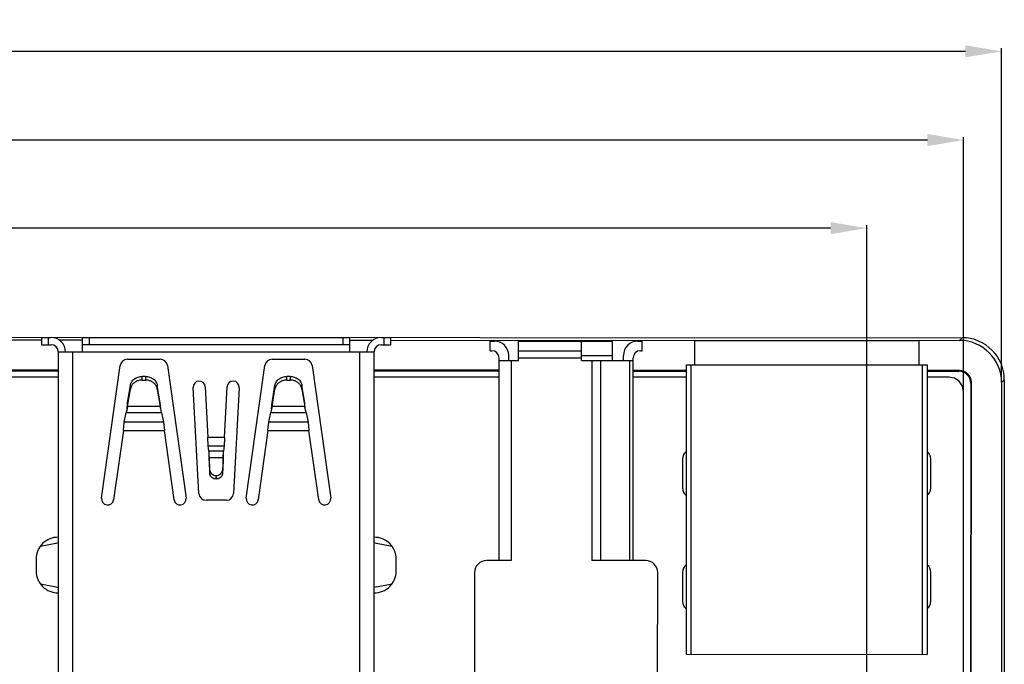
# Model space of a CAD drawing. Header units: inches. Extents: x -39 to 331, y -154 to 45.
# Tile 67 of 120: x 89 to 130, y -27 to 0. Entities that reach past the tile are written whole.
import ezdxf

# ---------------------------------------------------------------- set-up
doc = ezdxf.new("R2010")
doc.units = ezdxf.units.IN
doc.header["$LTSCALE"] = 1.21
doc.header["$MEASUREMENT"] = 0
doc.header["$PDMODE"] = 3
doc.header["$PDSIZE"] = 0.3125
doc.layers.get('0').update_dxf_attribs({"linetype": 'CONTINUOUS'})
doc.layers.get('Defpoints').update_dxf_attribs({"linetype": 'CONTINUOUS'})
doc.layers.add('DIM', color=3, linetype='CONTINUOUS')
doc.styles.get("Standard").update_dxf_attribs({"font": 'txt', "width": 0.8})
doc.dimstyles.get("Standard").update_dxf_attribs({"dimtxt": 0.15625, "dimasz": 0.1875, "dimexe": 0.125, "dimexo": 0.0625, "dimgap": 0.09, "dimtad": 0, "dimtih": 1, "dimtoh": 1, "dimzin": 4, "dimdsep": 46, "dimtxsty": 'Standard', "dimblk": '_FILLED', "dimblk1": '_FILLED', "dimblk2": '_FILLED', "dimcen": 0.09, "dimazin": 1, "dimtp": 0.01, "dimtm": 0.01, "dimtfac": 1, "dimtofl": 0, "dimtmove": 0, "dimatfit": 3, "dimldrblk": '_FILLED', "dimfxl": 1, "dimtolj": 1, "dimtzin": 4, "dimarcsym": 0})

# ---------------------------------------------------------------- blocks, each defined once
blk = doc.blocks.new('_FILLED')
at = {"color": 0, "linetype": 'ByBlock'}
blk.add_solid([(0, 0), (-1, 0.167), (-1, -0.167)], dxfattribs=at)
blk = doc.blocks.new('*D1')
at = {"layer": 'Defpoints', "color": 0}
for p in [(129.949, -1.516), (26.949, -15.196), (129.949, -15.256)]:
    blk.add_point(p, dxfattribs=at)
at = {"layer": 'DIM', "color": 0, "lineweight": -2}
for p, q in [((26.949, -15.134), (26.949, -1.391)), ((28.449, -1.516), (75.025, -1.516)), ((128.449, -1.516), (81.872, -1.516)), ((129.949, -15.193), (129.949, -1.391))]:
    blk.add_line(p, q, dxfattribs=at)
at = {"layer": 'DIM', "color": 0, "lineweight": -2, "xscale": 1.5, "yscale": 1.5, "zscale": 1.5, "rotation": 180}
blk.add_blockref('_FILLED', (26.949, -1.516), dxfattribs=at)
at = {"layer": 'DIM', "color": 0, "lineweight": -2, "xscale": 1.5, "yscale": 1.5, "zscale": 1.5}
blk.add_blockref('_FILLED', (129.949, -1.516), dxfattribs=at)
at = {"layer": 'DIM', "color": 0, "insert": (78.449, -1.516), "char_height": 2, "attachment_point": 5}
blk.add_mtext('\\A1;103.00', dxfattribs=at)
blk = doc.blocks.new('*D5')
at = {"layer": 'Defpoints', "color": 0}
for p in [(32.359, -8.848), (32.359, -32.033), (124.359, -32.033)]:
    blk.add_point(p, dxfattribs=at)
at = {"layer": 'DIM', "color": 0, "lineweight": -2}
for p, q in [((32.359, -31.971), (32.359, -8.723)), ((33.859, -8.848), (75.335, -8.848)), ((122.859, -8.848), (81.382, -8.848)), ((124.359, -31.971), (124.359, -8.723))]:
    blk.add_line(p, q, dxfattribs=at)
at = {"layer": 'DIM', "color": 0, "lineweight": -2, "xscale": 1.5, "yscale": 1.5, "zscale": 1.5, "rotation": 180}
blk.add_blockref('_FILLED', (32.359, -8.848), dxfattribs=at)
at = {"layer": 'DIM', "color": 0, "lineweight": -2, "xscale": 1.5, "yscale": 1.5, "zscale": 1.5}
blk.add_blockref('_FILLED', (124.359, -8.848), dxfattribs=at)
at = {"layer": 'DIM', "color": 0, "insert": (78.359, -8.848), "char_height": 2, "attachment_point": 5}
blk.add_mtext('\\A1;92.00', dxfattribs=at)
blk = doc.blocks.new('*D7')
at = {"layer": 'Defpoints', "color": 0}
for p in [(128.371, -5.195), (28.359, -15.633), (128.371, -15.648)]:
    blk.add_point(p, dxfattribs=at)
at = {"layer": 'DIM', "color": 0, "lineweight": -2}
for p, q in [((28.359, -15.571), (28.359, -5.07)), ((29.859, -5.195), (75.741, -5.195)), ((126.871, -5.195), (80.988, -5.195)), ((128.371, -15.586), (128.371, -5.07))]:
    blk.add_line(p, q, dxfattribs=at)
at = {"layer": 'DIM', "color": 0, "lineweight": -2, "xscale": 1.5, "yscale": 1.5, "zscale": 1.5, "rotation": 180}
blk.add_blockref('_FILLED', (28.359, -5.195), dxfattribs=at)
at = {"layer": 'DIM', "color": 0, "lineweight": -2, "xscale": 1.5, "yscale": 1.5, "zscale": 1.5}
blk.add_blockref('_FILLED', (128.371, -5.195), dxfattribs=at)
at = {"layer": 'DIM', "color": 0, "insert": (78.365, -5.195), "char_height": 2, "attachment_point": 5}
blk.add_mtext('\\A1;100.0', dxfattribs=at)

msp = doc.modelspace()

# ---------------------------------------------------------------- linework, layer by layer
at = {"color": 7, "linetype": 'Continuous'}
for p, q in [((73.145, -13.36), (128.313, -13.392)), ((128.2, -13.505), (128.313, -13.392)), ((88.118, -13.482), (90.118, -13.483)), ((104.618, -13.491), (128.2, -13.505)), ((90.819, -14.733), (87.419, -14.731)), ((87.419, -14.759), (90.819, -14.761)), ((90.819, -15.029), (87.419, -15.028)), ((109.105, -14.744), (103.919, -14.741)), ((103.919, -14.769), (109.105, -14.772)), ((109.105, -15.031), (103.919, -15.03)), ((116.862, -14.749), (114.665, -14.747)), ((114.665, -14.775), (116.862, -14.777)), ((116.862, -15.032), (114.665, -15.031)), ((128.199, -14.755), (126.862, -14.754)), ((126.862, -14.782), (128.171, -14.783)), ((127.759, -15.033), (126.862, -15.033)), ((127.993, -15.068), (127.759, -15.033)), ((128.191, -15.2), (127.993, -15.068)), ((128.171, -14.783), (128.199, -14.755)), ((128.324, -15.399), (128.191, -15.2)), ((128.371, -15.633), (128.324, -15.399)), ((128.671, -15.283), (128.625, -93.728)), ((128.653, -93.756), (128.699, -15.255)), ((128.671, -15.283), (128.699, -15.255)), ((129.949, -15.256), (129.898, -102.256)), ((129.949, -15.256), (130.062, -15.143)), ((130.062, -15.143), (130.011, -102.37)), ((128.367, -41.892), (128.371, -15.633))]:
    msp.add_line(p, q, dxfattribs=at)
at = {"color": 6, "linetype": 'Continuous'}
for p, q in [((90.119, -13.384), (90.119, -13.684)), ((90.119, -13.384), (90.519, -13.384)), ((90.419, -13.684), (90.419, -13.384)), ((91.819, -13.984), (91.819, -13.384)), ((91.819, -13.384), (102.919, -13.384)), ((92.119, -13.684), (92.119, -13.384)), ((102.619, -13.384), (102.619, -13.684)), ((102.919, -13.984), (102.919, -13.384)), ((104.219, -13.384), (104.619, -13.384)), ((104.319, -13.384), (104.319, -13.684)), ((104.619, -13.684), (104.619, -13.384)), ((90.119, -13.684), (90.519, -13.684)), ((90.843, -13.483), (91.818, -13.484)), ((102.919, -13.684), (91.819, -13.684)), ((102.918, -13.491), (103.884, -13.491)), ((104.219, -13.684), (104.619, -13.684)), ((108.735, -13.931), (108.735, -13.531)), ((108.735, -13.531), (108.905, -13.531)), ((109.912, -14.331), (109.912, -13.531)), ((109.912, -13.531), (113.811, -13.531)), ((112.517, -14.331), (112.517, -13.531)), ((113.811, -14.331), (113.811, -13.531)), ((114.865, -13.531), (115.035, -13.531)), ((115.035, -13.931), (115.035, -13.531)), ((117.212, -13.522), (117.212, -14.522)), ((126.512, -13.523), (117.212, -13.522)), ((126.512, -13.523), (126.512, -14.523)), ((90.819, -13.984), (90.819, -30.844)), ((90.819, -13.984), (103.919, -13.984)), ((91.419, -30.544), (91.419, -13.984)), ((93.689, -14.284), (95.049, -14.284)), ((99.689, -14.284), (101.049, -14.284)), ((103.319, -13.984), (103.319, -30.544)), ((103.919, -30.844), (103.919, -13.984)), ((108.735, -13.931), (108.805, -13.931)), ((109.104, -22.631), (109.105, -14.231)), ((109.505, -14.331), (109.505, -14.131)), ((109.912, -13.931), (112.517, -13.931)), ((109.912, -14.231), (112.517, -14.231)), ((112.517, -14.131), (113.811, -14.131)), ((114.265, -14.331), (114.265, -14.131)), ((114.664, -22.631), (114.665, -14.231)), ((114.965, -13.931), (115.035, -13.931)), ((92.619, -20.042), (93.391, -14.543)), ((95.346, -14.543), (96.119, -20.042)), ((98.619, -20.042), (99.391, -14.543)), ((101.346, -14.543), (102.119, -20.042)), ((109.105, -14.331), (109.912, -14.331)), ((109.605, -14.331), (109.604, -22.631)), ((112.517, -14.331), (114.665, -14.331)), ((112.958, -14.331), (112.957, -22.631)), ((113.311, -14.331), (113.31, -22.631)), ((114.518, -14.331), (114.517, -22.631)), ((116.862, -14.522), (116.861, -26.522)), ((116.862, -14.522), (126.862, -14.523)), ((117.062, -14.522), (117.061, -26.522)), ((126.662, -14.523), (126.661, -26.523)), ((126.862, -14.523), (126.861, -26.523)), ((94.304, -15.148), (94.304, -14.998)), ((94.433, -14.998), (94.304, -14.998)), ((94.433, -14.998), (94.433, -15.148)), ((100.304, -15.148), (100.304, -14.998)), ((100.433, -14.998), (100.304, -14.998)), ((100.433, -14.998), (100.433, -15.148)), ((93.692, -16.094), (93.809, -15.371)), ((93.692, -16.244), (93.809, -15.521)), ((93.809, -15.521), (93.809, -15.371)), ((94.304, -15.148), (94.433, -15.148)), ((94.928, -15.371), (94.928, -15.521)), ((95.045, -16.094), (94.928, -15.371)), ((94.928, -15.521), (95.045, -16.244)), ((96.649, -19.85), (96.419, -15.454)), ((96.918, -15.427), (97.028, -17.532)), ((97.709, -17.532), (97.819, -15.427)), ((98.319, -15.454), (98.088, -19.85)), ((99.692, -16.094), (99.809, -15.371)), ((99.692, -16.244), (99.809, -15.521)), ((99.809, -15.521), (99.809, -15.371)), ((100.304, -15.148), (100.433, -15.148)), ((100.928, -15.371), (100.928, -15.521)), ((101.045, -16.094), (100.928, -15.371)), ((100.928, -15.521), (101.045, -16.244)), ((93.67, -16.344), (93.692, -16.094)), ((93.692, -16.244), (93.67, -16.344)), ((93.692, -16.094), (93.692, -16.244)), ((95.045, -16.244), (93.692, -16.244)), ((95.045, -16.244), (95.045, -16.094)), ((95.067, -16.344), (95.045, -16.094)), ((95.067, -16.344), (95.045, -16.244)), ((99.67, -16.344), (99.692, -16.094)), ((99.692, -16.244), (99.67, -16.344)), ((99.692, -16.094), (99.692, -16.244)), ((101.045, -16.244), (99.692, -16.244)), ((101.045, -16.244), (101.045, -16.094)), ((101.067, -16.344), (101.045, -16.094)), ((101.067, -16.344), (101.045, -16.244)), ((93.548, -16.89), (93.634, -16.498)), ((93.67, -16.344), (93.634, -16.498)), ((93.634, -16.498), (95.103, -16.498)), ((95.103, -16.498), (95.067, -16.344)), ((95.103, -16.498), (95.189, -16.89)), ((99.548, -16.89), (99.634, -16.498)), ((99.67, -16.344), (99.634, -16.498)), ((99.634, -16.498), (101.103, -16.498)), ((101.103, -16.498), (101.067, -16.344)), ((101.103, -16.498), (101.189, -16.89)), ((93.518, -17.235), (93.548, -16.89)), ((95.189, -16.89), (93.548, -16.89)), ((95.189, -16.89), (95.219, -17.235)), ((99.518, -17.235), (99.548, -16.89)), ((101.189, -16.89), (99.548, -16.89)), ((101.189, -16.89), (101.219, -17.235)), ((93.518, -17.235), (93.114, -20.112)), ((93.518, -17.235), (95.219, -17.235)), ((95.623, -20.112), (95.219, -17.235)), ((97.709, -17.532), (97.028, -17.532)), ((97.039, -17.876), (97.028, -17.532)), ((97.709, -17.532), (97.698, -17.876)), ((99.518, -17.235), (99.114, -20.112)), ((99.518, -17.235), (101.219, -17.235)), ((101.623, -20.112), (101.219, -17.235)), ((97.058, -18.101), (97.039, -17.876)), ((97.039, -17.876), (97.698, -17.876)), ((97.698, -17.876), (97.679, -18.101)), ((97.679, -18.101), (97.058, -18.101)), ((97.058, -18.101), (97.068, -18.22)), ((97.068, -18.22), (97.071, -18.254)), ((97.071, -18.254), (97.079, -18.504)), ((97.071, -18.254), (97.079, -18.354)), ((97.079, -18.354), (97.079, -18.504)), ((97.112, -18.899), (97.079, -18.354)), ((97.079, -18.354), (97.658, -18.354)), ((97.658, -18.354), (97.625, -18.899)), ((97.666, -18.254), (97.658, -18.504)), ((97.658, -18.354), (97.666, -18.254)), ((97.658, -18.504), (97.658, -18.354)), ((97.666, -18.254), (97.669, -18.22)), ((97.669, -18.22), (97.679, -18.101)), ((97.079, -18.504), (97.112, -19.049)), ((97.658, -18.504), (97.625, -19.049)), ((116.712, -18.422), (116.712, -19.622)), ((127.012, -19.622), (127.012, -18.422)), ((97.112, -19.049), (97.112, -18.899)), ((97.362, -19.254), (97.362, -19.104)), ((97.375, -19.104), (97.362, -19.104)), ((97.375, -19.104), (97.375, -19.254)), ((97.625, -18.899), (97.625, -19.049)), ((97.362, -19.254), (97.375, -19.254)), ((97.789, -20.134), (96.949, -20.134)), ((90.719, -21.924), (90.074, -22.053)), ((90.819, -21.901), (90.719, -21.924)), ((104.018, -21.924), (103.919, -21.901)), ((104.664, -22.053), (104.018, -21.924)), ((89.899, -22.569), (89.899, -23.069)), ((104.839, -23.069), (104.839, -22.569)), ((109.604, -22.631), (108.584, -22.631)), ((115.184, -22.632), (112.957, -22.631)), ((108.084, -23.131), (108.083, -27.431)), ((115.683, -27.432), (115.684, -23.132)), ((116.712, -23.122), (116.712, -24.322)), ((127.012, -24.322), (127.012, -23.122)), ((90.08, -23.597), (90.719, -23.724)), ((104.018, -23.724), (104.656, -23.597)), ((90.719, -23.724), (90.819, -23.747)), ((104.018, -23.724), (103.919, -23.747)), ((116.861, -26.522), (126.861, -26.523))]:
    msp.add_line(p, q, dxfattribs=at)
for centre, radius, start, end in [((90.519, -13.984), 0.6, 0, 90), ((104.219, -13.984), 0.6, 90, 180), ((90.519, -13.984), 0.3, 0, 90), ((104.219, -13.984), 0.3, 90, 180), ((108.905, -14.131), 0.6, 359.9932, 89.9932), ((114.865, -14.131), 0.6, 89.9932, 179.9932), ((93.689, -14.584), 0.3, 90, 172), ((95.049, -14.584), 0.3, 8, 90), ((99.689, -14.584), 0.3, 90, 172), ((101.049, -14.584), 0.3, 8, 90), ((108.805, -14.231), 0.3, 359.9932, 89.9932), ((114.965, -14.231), 0.3, 89.9932, 179.9932), ((96.668, -15.44), 0.25, 3, 183), ((98.069, -15.44), 0.25, 357, 177), ((117.112, -18.422), 0.4, 128.8964, 180), ((126.612, -18.422), 0.4, 0, 51.3244), ((96.949, -19.834), 0.3, 183, 270), ((97.789, -19.834), 0.3, 270, 357), ((117.112, -19.622), 0.4, 180, 231.1529), ((126.612, -19.622), 0.4, 308.726, 0), ((92.866, -20.077), 0.25, 172, 352), ((95.871, -20.077), 0.25, 188, 8), ((98.866, -20.077), 0.25, 172, 352), ((101.871, -20.077), 0.25, 188, 8), ((90.799, -22.569), 0.9, 88.7071, 180), ((103.939, -22.569), 0.9, 0, 91.2928), ((108.584, -23.131), 0.5, 89.9932, 179.9932), ((115.184, -23.132), 0.5, 359.9932, 89.9932), ((117.112, -23.122), 0.4, 128.9893, 180), ((126.612, -23.122), 0.4, 0, 51.4177), ((90.799, -23.069), 0.9, 180, 271.2925), ((103.939, -23.069), 0.9, 268.7068, 0), ((117.112, -24.322), 0.4, 180, 231.0595), ((126.612, -24.322), 0.4, 308.6333, 0)]:
    msp.add_arc(centre, radius, start, end, dxfattribs=at)
at = {"color": 7, "linetype": 'Continuous'}
for centre, major_axis, start_param, end_param in [((128.312, -15.142), (1.239, 1.237), -0.785246, 0.785246), ((128.198, -15.255), (1.239, 1.237), -0.785246, 0.785246), ((128.171, -15.283), (-0.354, -0.353), 2.356347, 3.926839), ((128.198, -15.255), (0.354, 0.353), -0.785246, 0.785246)]:
    msp.add_ellipse(centre, major_axis=major_axis, ratio=0.999695, start_param=start_param, end_param=end_param, dxfattribs=at)
at = {"color": 6, "linetype": 'Continuous'}
for points, knots in [([(93.809, -15.371), (93.818, -15.319), (93.858, -15.216), (93.973, -15.095), (94.128, -15.016), (94.245, -14.998), (94.304, -14.998)], [0, 0, 0, 0, 0.233858, 0.478496, 0.735327, 1, 1, 1, 1]), ([(94.433, -14.998), (94.492, -14.998), (94.609, -15.016), (94.764, -15.095), (94.879, -15.216), (94.919, -15.319), (94.928, -15.371)], [0, 0, 0, 0, 0.264673, 0.521504, 0.766142, 1, 1, 1, 1]), ([(99.809, -15.371), (99.818, -15.319), (99.858, -15.216), (99.973, -15.095), (100.128, -15.016), (100.245, -14.998), (100.304, -14.998)], [0, 0, 0, 0, 0.233858, 0.478496, 0.735327, 1, 1, 1, 1]), ([(100.433, -14.998), (100.492, -14.998), (100.609, -15.016), (100.764, -15.095), (100.879, -15.216), (100.919, -15.319), (100.928, -15.371)], [0, 0, 0, 0, 0.264673, 0.521504, 0.766142, 1, 1, 1, 1]), ([(93.85, -15.401), (93.845, -15.41), (93.827, -15.448), (93.814, -15.489), (93.809, -15.521)], [0, 0, 0, 0, 0.253207, 1, 1, 1, 1]), ([(94.304, -15.148), (94.257, -15.148), (94.163, -15.159), (94.033, -15.21), (93.924, -15.291), (93.87, -15.363), (93.85, -15.401)], [0, 0, 0, 0, 0.260578, 0.516125, 0.762975, 1, 1, 1, 1]), ([(94.887, -15.401), (94.867, -15.363), (94.813, -15.291), (94.704, -15.21), (94.574, -15.159), (94.48, -15.148), (94.433, -15.148)], [0, 0, 0, 0, 0.237025, 0.483876, 0.739422, 1, 1, 1, 1]), ([(94.928, -15.521), (94.926, -15.51), (94.917, -15.469), (94.902, -15.429), (94.887, -15.401)], [0, 0, 0, 0, 0.247715, 1, 1, 1, 1]), ([(99.85, -15.401), (99.845, -15.41), (99.827, -15.448), (99.814, -15.489), (99.809, -15.521)], [0, 0, 0, 0, 0.253207, 1, 1, 1, 1]), ([(100.304, -15.148), (100.257, -15.148), (100.163, -15.159), (100.033, -15.21), (99.924, -15.291), (99.87, -15.363), (99.85, -15.401)], [0, 0, 0, 0, 0.260578, 0.516125, 0.762975, 1, 1, 1, 1]), ([(100.887, -15.401), (100.867, -15.363), (100.813, -15.291), (100.704, -15.21), (100.574, -15.159), (100.48, -15.148), (100.433, -15.148)], [0, 0, 0, 0, 0.237025, 0.483876, 0.739422, 1, 1, 1, 1]), ([(100.928, -15.521), (100.926, -15.51), (100.917, -15.469), (100.902, -15.429), (100.887, -15.401)], [0, 0, 0, 0, 0.247715, 1, 1, 1, 1]), ([(97.112, -18.899), (97.114, -18.927), (97.13, -18.983), (97.188, -19.05), (97.269, -19.094), (97.331, -19.104), (97.362, -19.104)], [0, 0, 0, 0, 0.233393, 0.477243, 0.734239, 1, 1, 1, 1]), ([(97.362, -19.254), (97.331, -19.254), (97.269, -19.244), (97.188, -19.2), (97.13, -19.133), (97.114, -19.077), (97.112, -19.049)], [0, 0, 0, 0, 0.265762, 0.522757, 0.766607, 1, 1, 1, 1]), ([(97.375, -19.104), (97.406, -19.104), (97.469, -19.094), (97.549, -19.05), (97.607, -18.983), (97.623, -18.927), (97.625, -18.899)], [0, 0, 0, 0, 0.265762, 0.522757, 0.766607, 1, 1, 1, 1]), ([(97.625, -19.049), (97.623, -19.077), (97.607, -19.133), (97.549, -19.2), (97.469, -19.244), (97.406, -19.254), (97.375, -19.254)], [0, 0, 0, 0, 0.233393, 0.477243, 0.734239, 1, 1, 1, 1])]:
    msp.add_open_spline(points, degree=3, knots=knots, dxfattribs=at)

# ---------------------------------------------------------------- dimensions: what is measured, and where the dimension line sits
at = {"layer": 'DIM'}
for base, p1, p2, override, picture, middle in [((129.949, -1.516), (26.949, -15.196), (129.949, -15.256), {"dimtxt": 2, "dimasz": 1.5, "dimtih": 0, "dimzin": 0, "dimcen": 0.198, "dimadec": 0, "dimazin": 0, "dimtp": 0, "dimtm": 0, "dimtdec": 4, "dimtzin": 0}, '*D1', (78.449, -1.516)), ((128.371, -5.195), (28.359, -15.633), (128.371, -15.648), {"dimtxt": 2, "dimasz": 1.5, "dimtih": 0, "dimdec": 1, "dimzin": 0, "dimcen": 0.198, "dimadec": 0, "dimazin": 0, "dimtp": 0, "dimtm": 0, "dimtdec": 4, "dimtzin": 0}, '*D7', (78.365, -5.195)), ((32.359, -8.848), (124.359, -32.033), (32.359, -32.033), {"dimtxt": 2, "dimasz": 1.5, "dimtih": 0, "dimzin": 0, "dimcen": 0.198, "dimadec": 0, "dimazin": 0, "dimtp": 0, "dimtm": 0, "dimtdec": 4, "dimtzin": 0}, '*D5', (78.359, -8.848))]:
    dim = msp.add_linear_dim(base=base, p1=p1, p2=p2, dimstyle='Standard', override=override, dxfattribs=at)
    dim.commit()
    dim.dimension.update_dxf_attribs({"geometry": picture, "text_midpoint": middle})

doc.saveas('drawing.dxf')
